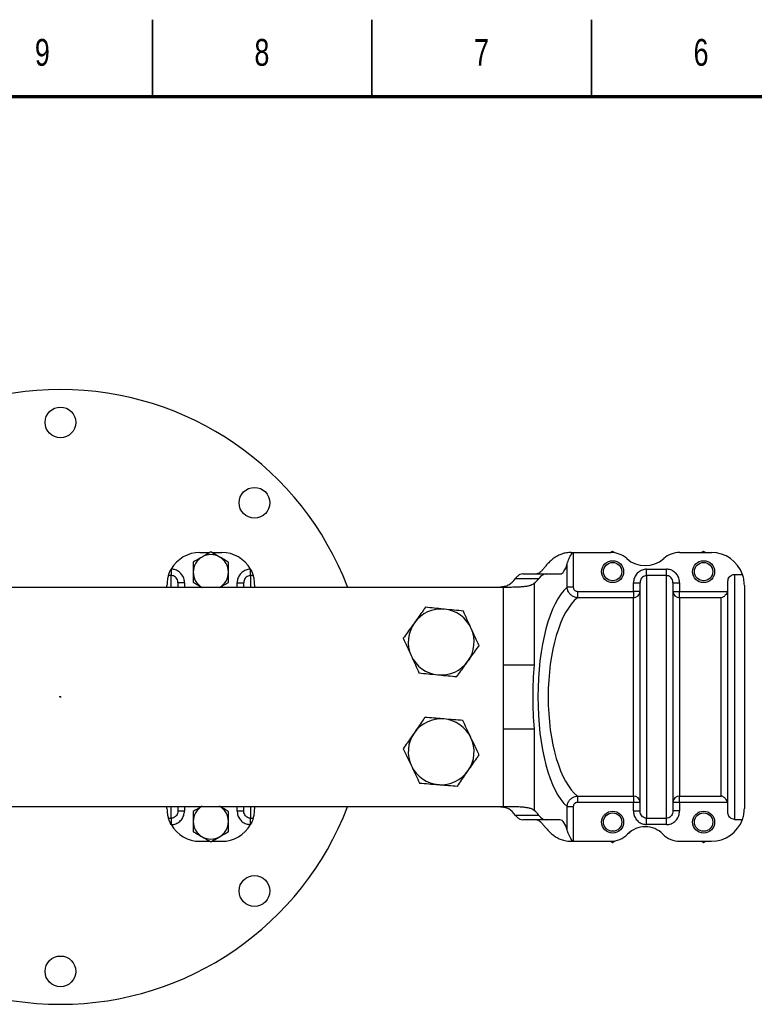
# Model space of a CAD drawing. Header units: millimetres. Extents: x 2 to 838, y 2 to 592.
# Tile 8 of 9: x 390 to 558, y 367 to 592. Entities that reach past the tile are written whole.
import ezdxf

# ---------------------------------------------------------------- set-up
doc = ezdxf.new("R2010")
doc.units = ezdxf.units.MM
doc.header["$PDSIZE"] = -1
doc.styles.add('SLDTEXTSTYLE0', font='TXT', dxfattribs={"width": 0.75})

msp = doc.modelspace()

# ---------------------------------------------------------------- linework, layer by layer
at = {"color": 7, "linetype": 'Continuous', "lineweight": 35}
for p, q in [((420.5, 591.5), (420.5, 574)), ((420.5, 574), (420.5, 591.5)), ((470.5, 574), (470.5, 591.5)), ((520.5, 574), (520.5, 591.5))]:
    msp.add_line(p, q, dxfattribs=at)
at = {"color": 7, "linetype": 'Continuous', "lineweight": 70}
msp.add_line((20, 574), (821, 574), dxfattribs=at)
at = {"color": 7, "linetype": 'Continuous', "lineweight": 25}
for p, q in [((431.31, 470.19), (433.6, 470.19)), ((434.01, 470.19), (436.31, 470.19)), ((515.83, 470.19), (516.35, 470.19)), ((516.35, 470.19), (516.35, 462.26)), ((516.35, 470.19), (524.86, 470.19)), ((525.3, 470.44), (524.87, 470.19)), ((525.9, 470.09), (525.3, 470.44)), ((540.59, 470.19), (547.8, 470.19)), ((546.02, 470.44), (545.59, 470.19)), ((546.45, 470.19), (546.02, 470.44)), ((424.78, 466.38), (424.81, 466.38)), ((424.81, 466.38), (424.81, 464.92)), ((442.81, 464.92), (442.81, 466.38)), ((442.81, 466.38), (442.84, 466.38)), ((514.94, 462.26), (514.94, 467.61)), ((533.05, 464.92), (533.05, 466.38)), ((533.05, 466.38), (537.55, 466.38)), ((537.55, 464.92), (537.55, 466.38)), ((424.81, 464.92), (424.15, 464.92)), ((424.81, 462.36), (424.81, 464.92)), ((443.47, 464.92), (442.81, 464.92)), ((442.81, 464.92), (442.81, 462.38)), ((503.18, 464.28), (508.5, 464.28)), ((504.86, 465.3), (510.15, 465.3)), ((510.15, 465.3), (513.31, 465.3)), ((537.55, 464.92), (533.05, 464.92)), ((533.05, 464.92), (533.05, 409.68)), ((537.55, 409.68), (537.55, 464.92)), ((553.05, 465.19), (553.05, 409.42)), ((553.05, 465.19), (554.87, 465.19)), ((423.81, 462.34), (423.81, 462.69)), ((426.31, 463.27), (426.31, 462.38)), ((427.81, 463.27), (426.31, 463.27)), ((427.81, 463.27), (427.81, 462.3)), ((439.81, 463.27), (441.31, 463.27)), ((439.81, 462.3), (439.81, 463.27)), ((441.31, 462.38), (441.31, 463.27)), ((443.81, 462.34), (443.81, 462.69)), ((500.4, 462.3), (500.4, 412.3)), ((507.45, 463.16), (507.45, 444.6)), ((516.35, 462.26), (514.94, 462.26)), ((530.05, 463.27), (531.55, 463.27)), ((530.05, 461.32), (530.05, 463.27)), ((531.55, 411.34), (531.55, 463.27)), ((539.05, 463.27), (539.05, 411.34)), ((539.05, 463.27), (540.55, 463.27)), ((540.55, 463.27), (540.55, 461.32)), ((551.55, 410.95), (551.55, 463.65)), ((555.3, 462.69), (555.3, 411.92)), ((517.31, 461.32), (517.31, 459.89)), ((517.31, 461.32), (530.05, 461.32)), ((530.05, 459.89), (517.31, 459.89)), ((531.55, 461.32), (530.05, 461.32)), ((530.05, 461.32), (530.05, 459.89)), ((530.05, 414.72), (530.05, 459.89)), ((539.05, 461.32), (540.55, 461.32)), ((540.55, 459.89), (540.55, 461.32)), ((540.55, 461.32), (551.5, 461.32)), ((540.55, 459.89), (540.55, 414.72)), ((550.05, 459.89), (540.55, 459.89)), ((550.05, 414.72), (550.05, 459.89)), ((500.4, 444.6), (507.45, 444.6)), ((500.4, 430.01), (507.45, 430.01)), ((507.45, 430.01), (507.45, 411.45)), ((517.31, 414.72), (530.05, 414.72)), ((517.31, 414.72), (517.31, 413.29)), ((530.05, 413.29), (517.31, 413.29)), ((530.05, 414.72), (530.05, 413.29)), ((531.55, 413.29), (530.05, 413.29)), ((530.05, 411.34), (530.05, 413.29)), ((540.55, 413.29), (539.05, 413.29)), ((540.55, 414.72), (550.05, 414.72)), ((540.55, 413.29), (540.55, 414.72)), ((540.55, 413.29), (540.55, 411.34)), ((551.5, 413.29), (540.55, 413.29)), ((423.81, 411.92), (423.81, 412.26)), ((424.81, 409.68), (424.81, 412.23)), ((426.31, 412.23), (426.31, 411.34)), ((426.31, 411.34), (427.81, 411.34)), ((427.81, 412.3), (427.81, 411.34)), ((439.81, 411.34), (439.81, 412.3)), ((439.81, 411.34), (441.31, 411.34)), ((441.31, 411.34), (441.31, 412.23)), ((442.81, 412.24), (442.81, 409.68)), ((443.81, 411.92), (443.81, 412.26)), ((508.5, 410.33), (503.18, 410.33)), ((514.94, 407), (514.94, 412.35)), ((514.94, 412.35), (516.35, 412.35)), ((516.35, 412.35), (516.35, 404.42)), ((530.05, 411.34), (531.55, 411.34)), ((540.55, 411.34), (539.05, 411.34)), ((424.15, 409.68), (424.81, 409.68)), ((424.81, 408.23), (424.78, 408.23)), ((424.81, 409.68), (424.81, 408.23)), ((442.81, 409.68), (443.47, 409.68)), ((442.81, 408.23), (442.81, 409.68)), ((442.84, 408.23), (442.81, 408.23)), ((510.15, 409.3), (504.86, 409.3)), ((513.31, 409.3), (510.15, 409.3)), ((533.05, 409.68), (537.55, 409.68)), ((533.05, 408.23), (533.05, 409.68)), ((537.55, 408.23), (533.05, 408.23)), ((537.55, 408.23), (537.55, 409.68)), ((553.05, 409.42), (554.87, 409.42)), ((528.93, 406.26), (529.3, 406.48)), ((529.3, 406.48), (529.3, 406.58)), ((431.31, 404.42), (433.6, 404.42)), ((434.01, 404.42), (436.31, 404.42)), ((515.83, 404.42), (516.35, 404.42)), ((516.35, 404.42), (524.8, 404.42)), ((524.87, 404.42), (525.3, 404.17)), ((525.3, 404.17), (525.94, 404.54)), ((540.66, 404.42), (547.8, 404.42)), ((545.59, 404.42), (546.02, 404.17)), ((546.02, 404.17), (546.45, 404.42))]:
    msp.add_line(p, q, dxfattribs=at)
at = {"color": 7, "linetype": 'Continuous'}
for q in [(399.26, 437.3), (399.56, 437.15)]:
    msp.add_line((399.56, 437.3), q, dxfattribs=at)
at = {"color": 7, "linetype": 'Continuous', "lineweight": 25}
for centre, radius in [((399.56, 499.8), 3.5), ((443.75, 481.5), 3.5), ((525.3, 465.82), 2.5), ((525.3, 465.82), 2.09), ((546.02, 465.82), 2.5), ((546.02, 465.82), 2.09), ((525.3, 408.79), 2.5), ((525.3, 408.79), 2.09), ((546.02, 408.79), 2.5), ((546.02, 408.79), 2.09), ((443.75, 393.11), 3.5), ((399.56, 374.8), 3.5)]:
    msp.add_circle(centre, radius, dxfattribs=at)
for centre, radius, start, end in [((399.56, 437.3), 70, 20.9519, 159.0492), ((431.31, 462.69), 7.5, 90, 150.5598), ((433.81, 465.69), 4, 120, 180), ((433.81, 465.69), 4, 60, 120), ((433.81, 465.69), 4, 0, 60), ((436.31, 462.69), 7.5, 29.4402, 90), ((524.86, 464.69), 5.5, 48.2752, 90), ((532.73, 473.51), 6.32, 228.2752, 311.7248), ((540.59, 464.69), 5.5, 90, 131.7248), ((547.8, 462.69), 7.5, 19.4712, 90), ((433.81, 465.69), 4, 180, 240), ((433.81, 465.69), 4, 300, 0), ((530.08, 461.36), 1.47, 268.6986, 358.6366), ((540.52, 461.36), 1.47, 181.3634, 271.3014), ((486.26, 449.8), 7.5, 84.3181, 144.3181), ((486.26, 449.8), 7.5, 24.3181, 84.3181), ((486.26, 449.8), 7.5, 144.3181, 204.3181), ((486.26, 449.8), 7.5, 324.3181, 24.3181), ((486.26, 449.8), 7.5, 204.3181, 264.3181), ((486.26, 449.8), 7.5, 264.3181, 324.3181), ((486.26, 424.8), 7.5, 85.3402, 145.3402), ((486.26, 424.8), 7.5, 25.3402, 85.3402), ((486.26, 424.8), 7.5, 145.3402, 205.3402), ((486.26, 424.8), 7.5, 325.3402, 25.3402), ((486.26, 424.8), 7.5, 205.3402, 265.3402), ((486.26, 424.8), 7.5, 265.3402, 325.3402), ((530.08, 413.25), 1.47, 1.3634, 91.3014), ((540.52, 413.25), 1.47, 88.6986, 178.6366), ((399.56, 437.3), 70, 200.93, 270), ((399.56, 437.3), 70, 270, 339.0569), ((433.81, 408.92), 4, 120, 180), ((433.81, 408.92), 4, 0, 60), ((431.31, 411.92), 7.5, 209.4402, 270), ((433.81, 408.92), 4, 180, 240), ((433.81, 408.92), 4, 300, 0), ((436.31, 411.92), 7.5, 270, 330.5598), ((547.8, 411.92), 7.5, 270, 340.5288), ((524.8, 409.92), 5.5, 270, 315.496), ((532.73, 402.12), 5.62, 44.504, 135.496), ((540.66, 409.92), 5.5, 224.504, 270), ((433.81, 408.92), 4, 240, 300)]:
    msp.add_arc(centre, radius, start, end, dxfattribs=at)
for centre, major_axis, ratio, start_param, end_param in [((513.31, 470.8), (0, 5.5), 0.36397, 3.141593, 4.093144), ((499.96, 482.78), (0, 20.5), 0.36397, 3.368348, 3.587021), ((504.83, 454.8), (0, 10.5), 0.36397, 0.34344, 0.445428), ((505.29, 482.78), (0, 20.5), 0.36397, 3.435694, 3.587021), ((510.15, 454.8), (0, 10.5), 0.36397, 0, 0.445428), ((517.8, 437.3), (0, 26.16), 0.36397, 0.30445, 2.837142), ((520.15, 437.3), (0, 23.66), 0.402428, 0.302691, 2.838902), ((517.49, 437.3), (0, 28.52), 0.36397, 1.312042, 1.829551), ((499.96, 391.83), (0, 20.5), 0.36397, 5.837757, 6.056429), ((504.83, 419.8), (0, 10.5), 0.36397, 2.696165, 2.798153), ((505.29, 391.83), (0, 20.5), 0.36397, 5.837757, 5.989084), ((510.15, 419.8), (0, 10.5), 0.36397, 2.696165, 3.141593), ((513.31, 403.8), (0, 5.5), 0.36397, 5.331634, 6.283185)]:
    msp.add_ellipse(centre, major_axis=major_axis, ratio=ratio, start_param=start_param, end_param=end_param, dxfattribs=at)
for points, knots in [([(431.81, 469.15), (431.76, 469.13), (431.4, 468.92), (430.73, 468.53), (430.12, 468.18), (429.81, 468)], [0, 0, 0, 0, 0.070086, 0.530782, 1, 1, 1, 1]), ([(433.81, 470.31), (433.48, 470.12), (432.83, 469.74), (432.15, 469.35), (431.81, 469.15)], [0, 0, 0, 0, 0.495458, 1, 1, 1, 1]), ([(435.81, 469.15), (435.76, 469.18), (435.4, 469.39), (434.73, 469.78), (434.12, 470.13), (433.81, 470.31)], [0, 0, 0, 0, 0.070086, 0.530782, 1, 1, 1, 1]), ([(437.81, 468), (437.48, 468.19), (436.83, 468.57), (436.15, 468.96), (435.81, 469.15)], [0, 0, 0, 0, 0.495458, 1, 1, 1, 1]), ([(515.83, 470.19), (515.48, 470.17), (514.78, 470.14), (513.75, 469.86), (512.77, 469.44), (511.88, 468.88), (511.09, 468.21), (510.41, 467.52), (509.84, 466.84), (509.36, 466.25), (508.93, 465.77), (508.49, 465.39), (508.2, 465.34), (508.03, 465.3)], [0, 0, 0, 0, 0.086999, 0.176552, 0.263541, 0.353013, 0.440478, 0.53059, 0.616135, 0.704131, 0.790272, 0.878822, 1, 1, 1, 1]), ([(514.94, 467.61), (515.08, 468), (515.33, 468.73), (515.77, 469.57), (516.09, 470.01), (516.19, 470.13), (516.29, 470.18), (516.33, 470.19), (516.35, 470.19)], [0, 0, 0, 0, 0.443156, 0.835857, 0.897088, 0.958653, 0.981892, 1, 1, 1, 1]), ([(424.15, 464.92), (424.17, 464.98), (424.2, 465.09), (424.32, 465.43), (424.5, 465.85), (424.67, 466.18), (424.77, 466.36), (424.78, 466.38)], [0, 0, 0, 0, 0.235457, 0.47073, 0.711238, 0.968102, 1, 1, 1, 1]), ([(427.81, 463.27), (427.79, 463.53), (427.75, 464.14), (427.35, 465.02), (426.68, 465.77), (425.8, 466.28), (425.14, 466.34), (424.81, 466.38)], [0, 0, 0, 0, 0.1660325, 0.3805954, 0.5888122, 0.7943595, 1, 1, 1, 1]), ([(429.81, 468), (429.81, 467.86), (429.81, 467.11), (429.81, 466.32), (429.81, 465.69)], [0, 0, 0, 0, 0.188696, 1, 1, 1, 1]), ([(437.81, 465.69), (437.81, 466.32), (437.81, 467.11), (437.81, 467.86), (437.81, 468)], [0, 0, 0, 0, 0.811304, 1, 1, 1, 1]), ([(442.81, 466.38), (442.62, 466.37), (442.1, 466.34), (441.26, 466), (440.46, 465.3), (439.91, 464.35), (439.84, 463.63), (439.81, 463.27)], [0, 0, 0, 0, 0.117, 0.329491, 0.549659, 0.77492, 1, 1, 1, 1]), ([(442.84, 466.38), (442.93, 466.2), (443.12, 465.85), (443.32, 465.38), (443.43, 465.06), (443.46, 464.96), (443.47, 464.92)], [0, 0, 0, 0, 0.28309, 0.567285, 0.824343, 1, 1, 1, 1]), ([(533.05, 466.38), (532.86, 466.37), (532.34, 466.34), (531.5, 466), (530.7, 465.3), (530.16, 464.35), (530.09, 463.63), (530.05, 463.27)], [0, 0, 0, 0, 0.117, 0.329491, 0.549659, 0.77492, 1, 1, 1, 1]), ([(540.55, 463.27), (540.53, 463.53), (540.49, 464.14), (540.1, 465.02), (539.42, 465.77), (538.54, 466.28), (537.88, 466.34), (537.55, 466.38)], [0, 0, 0, 0, 0.166032, 0.380595, 0.588812, 0.794359, 1, 1, 1, 1]), ([(424.15, 464.92), (424.06, 464.64), (423.89, 464.06), (423.84, 463.15), (423.81, 462.69)], [0, 0, 0, 0, 0.496725, 1, 1, 1, 1]), ([(426.31, 463.27), (426.3, 463.41), (426.28, 463.73), (426.09, 464.2), (425.75, 464.6), (425.31, 464.87), (424.97, 464.91), (424.81, 464.92)], [0, 0, 0, 0, 0.1745946, 0.3956276, 0.6037708, 0.8035496, 1, 1, 1, 1]), ([(429.81, 465.69), (429.81, 465.52), (429.81, 464.74), (429.81, 463.98), (429.81, 463.38)], [0, 0, 0, 0, 0.214378, 1, 1, 1, 1]), ([(437.81, 463.38), (437.81, 463.98), (437.81, 464.74), (437.81, 465.52), (437.81, 465.69)], [0, 0, 0, 0, 0.785622, 1, 1, 1, 1]), ([(442.81, 464.92), (442.72, 464.92), (442.45, 464.9), (442.03, 464.72), (441.63, 464.35), (441.36, 463.84), (441.33, 463.46), (441.31, 463.27)], [0, 0, 0, 0, 0.111585, 0.316251, 0.533915, 0.763928, 1, 1, 1, 1]), ([(443.81, 462.69), (443.78, 463.14), (443.73, 464.05), (443.56, 464.63), (443.47, 464.92)], [0, 0, 0, 0, 0.496426, 1, 1, 1, 1]), ([(504.86, 465.3), (504.64, 465.28), (504.19, 465.23), (503.76, 464.87), (503.54, 464.69)], [0, 0, 0, 0, 0.493474, 1, 1, 1, 1]), ([(533.05, 464.92), (532.96, 464.92), (532.69, 464.9), (532.27, 464.72), (531.87, 464.35), (531.6, 463.84), (531.57, 463.46), (531.55, 463.27)], [0, 0, 0, 0, 0.111585, 0.316251, 0.533915, 0.763928, 1, 1, 1, 1]), ([(539.05, 463.27), (539.04, 463.41), (539.02, 463.73), (538.83, 464.2), (538.49, 464.6), (538.05, 464.87), (537.72, 464.91), (537.55, 464.92)], [0, 0, 0, 0, 0.1745946, 0.3956276, 0.6037708, 0.8035496, 1, 1, 1, 1]), ([(551.55, 463.65), (551.57, 463.83), (551.6, 464.18), (551.87, 464.65), (552.26, 465), (552.68, 465.17), (552.95, 465.18), (553.05, 465.19)], [0, 0, 0, 0, 0.221393, 0.442887, 0.661484, 0.875028, 1, 1, 1, 1]), ([(555.3, 462.69), (555.26, 463.22), (555.19, 464.28), (554.98, 464.89), (554.87, 465.19)], [0, 0, 0, 0, 0.495195, 1, 1, 1, 1]), ([(301.54, 462.3), (309.36, 462.3), (318.41, 462.3), (328.65, 462.3), (332.1, 462.3), (335.31, 462.3), (338.24, 462.3), (341.41, 462.3), (344.79, 462.3), (348.36, 462.3), (351.76, 462.3), (355.41, 462.3), (359.27, 462.3), (363.34, 462.3), (367.36, 462.3), (371.41, 462.3), (375.59, 462.3), (379.68, 462.3), (383.73, 462.3), (387.67, 462.3), (391.81, 462.3), (396.03, 462.3), (400.24, 462.3), (404.39, 462.3), (408.44, 462.3), (412.79, 462.3), (417.44, 462.3), (422.36, 462.3), (427.14, 462.3), (431.7, 462.3), (436.05, 462.3), (440.17, 462.3), (444.06, 462.3), (447.75, 462.3), (451.25, 462.3), (454.57, 462.3), (457.7, 462.3), (460.44, 462.3), (462.79, 462.3), (464.72, 462.3), (466.49, 462.3), (468.15, 462.3), (469.97, 462.3), (472.17, 462.3), (474.7, 462.3), (477.4, 462.3), (480.11, 462.3), (482.81, 462.3), (489.58, 462.3), (495.44, 462.3), (500.4, 462.3)], [0, 0, 0, 0, 0.1037731, 0.1200803, 0.1359026, 0.1495816, 0.1626371, 0.1752851, 0.1929116, 0.2105216, 0.2283892, 0.2466492, 0.2716376, 0.2972296, 0.3231724, 0.349191, 0.375072, 0.4007819, 0.420197, 0.4398525, 0.4592049, 0.4782087, 0.4969005, 0.5152637, 0.5332337, 0.5507103, 0.5735606, 0.5965027, 0.6200517, 0.6442417, 0.6684538, 0.6923607, 0.7158194, 0.738637, 0.7605783, 0.7813747, 0.8007295, 0.8183223, 0.8301584, 0.8406697, 0.8497259, 0.8572478, 0.8647521, 0.8743439, 0.8863112, 0.8982784, 0.9102457, 0.9222129, 0.9341801, 1, 1, 1, 1]), ([(429.81, 463.38), (430.13, 463.19), (430.79, 462.82), (431.47, 462.42), (431.81, 462.23)], [0, 0, 0, 0, 0.495458, 1, 1, 1, 1]), ([(435.81, 462.23), (435.86, 462.25), (436.22, 462.46), (436.89, 462.85), (437.5, 463.2), (437.81, 463.38)], [0, 0, 0, 0, 0.070086, 0.530782, 1, 1, 1, 1]), ([(501.64, 462.8), (501.52, 462.74), (501.27, 462.6), (500.86, 462.47), (500.52, 462.39), (500.28, 462.35), (500.12, 462.33), (500.02, 462.32), (499.94, 462.31), (499.9, 462.31), (499.86, 462.31), (499.83, 462.3), (499.81, 462.3), (499.8, 462.3), (499.8, 462.3)], [0, 0, 0, 0, 0.244083, 0.512093, 0.689783, 0.804391, 0.877355, 0.923571, 0.952815, 0.971346, 0.983138, 0.995001, 0.998568, 1, 1, 1, 1]), ([(500.4, 462.3), (500.82, 462.3), (501.66, 462.31), (502.89, 462.33), (504.04, 462.37), (505.09, 462.44), (506, 462.57), (506.85, 462.78), (507.23, 463.02), (507.45, 463.16)], [0, 0, 0, 0, 0.136496, 0.272989, 0.40953, 0.546059, 0.681556, 0.817044, 1, 1, 1, 1]), ([(517.31, 459.89), (517.04, 459.93), (516.51, 460.01), (515.81, 460.45), (515.29, 461.06), (515.01, 461.69), (514.96, 462.1), (514.94, 462.26)], [0, 0, 0, 0, 0.219737, 0.445641, 0.659674, 0.864262, 1, 1, 1, 1]), ([(516.35, 462.26), (516.36, 462.19), (516.37, 462.02), (516.47, 461.76), (516.68, 461.52), (516.97, 461.35), (517.2, 461.33), (517.31, 461.32)], [0, 0, 0, 0, 0.137307, 0.340694, 0.551476, 0.776057, 1, 1, 1, 1]), ([(551.5, 461.32), (551.44, 461.17), (551.31, 460.82), (550.92, 460.35), (550.48, 460.04), (550.16, 459.92), (550.05, 459.89), (550.05, 459.89)], [0, 0, 0, 0, 0.202771, 0.45439, 0.80763, 0.997724, 1, 1, 1, 1]), ([(482.69, 457.7), (482.51, 457.44), (482.01, 456.75), (481.17, 455.57), (480.5, 454.65), (480.17, 454.18)], [0, 0, 0, 0, 0.220542, 0.607743, 1, 1, 1, 1]), ([(487, 457.27), (486.9, 457.28), (486.13, 457.35), (484.67, 457.5), (483.36, 457.63), (482.69, 457.7)], [0, 0, 0, 0, 0.070104, 0.530791, 1, 1, 1, 1]), ([(491.31, 456.84), (490.61, 456.91), (489.2, 457.05), (487.74, 457.19), (487, 457.27)], [0, 0, 0, 0, 0.495458, 1, 1, 1, 1]), ([(493.1, 452.89), (493.05, 452.99), (492.73, 453.69), (492.13, 455.03), (491.59, 456.23), (491.31, 456.84)], [0, 0, 0, 0, 0.070104, 0.530791, 1, 1, 1, 1]), ([(480.17, 454.18), (479.96, 453.89), (479.44, 453.16), (478.59, 451.98), (477.96, 451.1), (477.64, 450.66)], [0, 0, 0, 0, 0.239357, 0.617579, 1, 1, 1, 1]), ([(494.88, 448.95), (494.59, 449.59), (494, 450.88), (493.4, 452.22), (493.1, 452.89)], [0, 0, 0, 0, 0.495458, 1, 1, 1, 1]), ([(477.64, 450.66), (477.93, 450.02), (478.52, 448.73), (479.12, 447.39), (479.43, 446.72)], [0, 0, 0, 0, 0.495458, 1, 1, 1, 1]), ([(492.35, 445.43), (492.68, 445.89), (493.35, 446.82), (494.19, 447.99), (494.7, 448.69), (494.88, 448.95)], [0, 0, 0, 0, 0.38687, 0.779459, 1, 1, 1, 1]), ([(479.43, 446.72), (479.47, 446.62), (479.79, 445.91), (480.39, 444.58), (480.94, 443.38), (481.21, 442.77)], [0, 0, 0, 0, 0.070104, 0.530791, 1, 1, 1, 1]), ([(489.83, 441.91), (490.14, 442.35), (490.77, 443.22), (491.62, 444.4), (492.15, 445.14), (492.35, 445.43)], [0, 0, 0, 0, 0.378556, 0.760643, 1, 1, 1, 1]), ([(481.21, 442.77), (481.91, 442.7), (483.32, 442.56), (484.78, 442.41), (485.52, 442.34)], [0, 0, 0, 0, 0.495458, 1, 1, 1, 1]), ([(485.52, 442.34), (485.62, 442.33), (486.39, 442.25), (487.85, 442.11), (489.16, 441.98), (489.83, 441.91)], [0, 0, 0, 0, 0.0701037, 0.5307915, 1, 1, 1, 1]), ([(482.55, 432.63), (482.38, 432.37), (481.89, 431.67), (481.07, 430.48), (480.42, 429.54), (480.09, 429.07)], [0, 0, 0, 0, 0.220542, 0.607743, 1, 1, 1, 1]), ([(486.87, 432.28), (486.77, 432.29), (485.99, 432.35), (484.53, 432.47), (483.22, 432.58), (482.55, 432.63)], [0, 0, 0, 0, 0.070104, 0.530791, 1, 1, 1, 1]), ([(491.19, 431.93), (490.48, 431.98), (489.07, 432.1), (487.61, 432.22), (486.87, 432.28)], [0, 0, 0, 0, 0.495458, 1, 1, 1, 1]), ([(493.04, 428.01), (493, 428.11), (492.66, 428.81), (492.04, 430.13), (491.47, 431.33), (491.19, 431.93)], [0, 0, 0, 0, 0.070104, 0.530791, 1, 1, 1, 1]), ([(480.09, 429.07), (479.89, 428.78), (479.38, 428.04), (478.55, 426.84), (477.94, 425.95), (477.63, 425.51)], [0, 0, 0, 0, 0.239357, 0.617579, 1, 1, 1, 1]), ([(494.89, 424.1), (494.59, 424.74), (493.98, 426.02), (493.36, 427.34), (493.04, 428.01)], [0, 0, 0, 0, 0.495458, 1, 1, 1, 1]), ([(477.63, 425.51), (477.93, 424.87), (478.54, 423.59), (479.17, 422.26), (479.48, 421.59)], [0, 0, 0, 0, 0.495458, 1, 1, 1, 1]), ([(492.43, 420.54), (492.75, 421), (493.4, 421.94), (494.22, 423.13), (494.72, 423.84), (494.89, 424.1)], [0, 0, 0, 0, 0.38687, 0.779459, 1, 1, 1, 1]), ([(479.48, 421.59), (479.53, 421.5), (479.86, 420.8), (480.49, 419.47), (481.05, 418.28), (481.34, 417.68)], [0, 0, 0, 0, 0.070104, 0.530791, 1, 1, 1, 1]), ([(489.97, 416.98), (490.27, 417.42), (490.88, 418.3), (491.71, 419.5), (492.23, 420.25), (492.43, 420.54)], [0, 0, 0, 0, 0.378556, 0.760643, 1, 1, 1, 1]), ([(481.34, 417.68), (482.04, 417.62), (483.45, 417.51), (484.91, 417.39), (485.65, 417.33)], [0, 0, 0, 0, 0.495458, 1, 1, 1, 1]), ([(485.65, 417.33), (485.75, 417.32), (486.53, 417.26), (487.99, 417.14), (489.3, 417.03), (489.97, 416.98)], [0, 0, 0, 0, 0.0701037, 0.5307915, 1, 1, 1, 1]), ([(514.94, 412.35), (514.98, 412.6), (515.06, 413.13), (515.48, 413.81), (516.05, 414.34), (516.69, 414.64), (517.12, 414.7), (517.31, 414.72)], [0, 0, 0, 0, 0.213742, 0.432006, 0.641086, 0.845056, 1, 1, 1, 1]), ([(517.31, 413.29), (517.23, 413.28), (517.05, 413.27), (516.78, 413.16), (516.54, 412.95), (516.38, 412.67), (516.36, 412.45), (516.35, 412.35)], [0, 0, 0, 0, 0.158573, 0.362836, 0.569043, 0.784759, 1, 1, 1, 1]), ([(551.5, 413.29), (551.44, 413.44), (551.31, 413.79), (550.92, 414.26), (550.48, 414.56), (550.16, 414.69), (550.05, 414.72), (550.05, 414.72)], [0, 0, 0, 0, 0.202771, 0.45439, 0.80763, 0.997724, 1, 1, 1, 1]), ([(500.4, 412.3), (494.09, 412.3), (487.07, 412.3), (479.33, 412.3), (477.21, 412.3), (475.08, 412.3), (472.96, 412.3), (471.1, 412.3), (469.48, 412.3), (468.05, 412.3), (466.49, 412.3), (464.72, 412.3), (462.79, 412.3), (460.44, 412.3), (457.7, 412.3), (454.57, 412.3), (451.25, 412.3), (447.75, 412.3), (444.06, 412.3), (440.17, 412.3), (436.05, 412.3), (431.7, 412.3), (427.14, 412.3), (422.36, 412.3), (417.44, 412.3), (412.79, 412.3), (408.44, 412.3), (404.39, 412.3), (400.24, 412.3), (396.03, 412.3), (391.81, 412.3), (387.67, 412.3), (383.73, 412.3), (379.68, 412.3), (375.59, 412.3), (371.41, 412.3), (367.36, 412.3), (363.34, 412.3), (359.27, 412.3), (355.41, 412.3), (351.76, 412.3), (348.36, 412.3), (344.79, 412.3), (341.36, 412.3), (338.07, 412.3), (334.94, 412.3), (331.49, 412.3), (327.79, 412.3), (323.88, 412.3), (315.13, 412.3), (307.68, 412.3), (301.54, 412.3)], [0, 0, 0, 0, 0.083771, 0.093173, 0.102576, 0.111979, 0.121382, 0.130785, 0.136679, 0.142756, 0.150277, 0.159334, 0.169845, 0.181681, 0.199274, 0.218629, 0.239425, 0.261366, 0.284184, 0.307643, 0.331549, 0.355762, 0.379952, 0.4035, 0.426442, 0.449293, 0.466769, 0.484739, 0.503103, 0.521794, 0.540798, 0.56015, 0.579806, 0.599221, 0.624931, 0.650812, 0.676831, 0.702773, 0.728365, 0.753354, 0.771614, 0.789481, 0.807091, 0.824718, 0.838143, 0.85204, 0.86667, 0.883873, 0.901169, 0.918464, 1, 1, 1, 1]), ([(423.81, 411.92), (423.84, 411.47), (423.89, 410.56), (424.06, 409.98), (424.15, 409.68)], [0, 0, 0, 0, 0.496426, 1, 1, 1, 1]), ([(426.31, 411.34), (426.29, 411.15), (426.26, 410.77), (425.99, 410.26), (425.59, 409.88), (425.17, 409.71), (424.9, 409.69), (424.81, 409.68)], [0, 0, 0, 0, 0.236072, 0.466085, 0.683749, 0.888415, 1, 1, 1, 1]), ([(424.81, 408.23), (425, 408.24), (425.52, 408.27), (426.36, 408.61), (427.16, 409.31), (427.7, 410.26), (427.77, 410.98), (427.81, 411.34)], [0, 0, 0, 0, 0.1170002, 0.3294906, 0.5496585, 0.7749199, 1, 1, 1, 1]), ([(431.81, 412.38), (431.76, 412.35), (431.4, 412.15), (430.73, 411.76), (430.12, 411.4), (429.81, 411.23)], [0, 0, 0, 0, 0.070086, 0.530782, 1, 1, 1, 1]), ([(429.81, 411.23), (429.81, 411.08), (429.81, 410.33), (429.81, 409.55), (429.81, 408.92)], [0, 0, 0, 0, 0.188696, 1, 1, 1, 1]), ([(437.81, 411.23), (437.48, 411.41), (436.83, 411.79), (436.15, 412.18), (435.81, 412.38)], [0, 0, 0, 0, 0.495458, 1, 1, 1, 1]), ([(437.81, 408.92), (437.81, 409.55), (437.81, 410.33), (437.81, 411.08), (437.81, 411.23)], [0, 0, 0, 0, 0.811304, 1, 1, 1, 1]), ([(439.81, 411.34), (439.83, 411.08), (439.87, 410.47), (440.26, 409.59), (440.94, 408.84), (441.82, 408.33), (442.48, 408.26), (442.81, 408.23)], [0, 0, 0, 0, 0.166032, 0.380595, 0.588812, 0.794359, 1, 1, 1, 1]), ([(442.81, 409.68), (442.64, 409.7), (442.31, 409.74), (441.87, 410.01), (441.53, 410.41), (441.34, 410.88), (441.32, 411.2), (441.31, 411.34)], [0, 0, 0, 0, 0.19645, 0.396229, 0.604372, 0.825405, 1, 1, 1, 1]), ([(443.47, 409.68), (443.55, 409.97), (443.73, 410.55), (443.78, 411.46), (443.81, 411.92)], [0, 0, 0, 0, 0.4967252, 1, 1, 1, 1]), ([(499.8, 412.3), (499.8, 412.3), (499.82, 412.3), (499.87, 412.3), (500, 412.29), (500.45, 412.24), (501.06, 412.11), (501.48, 411.89), (501.64, 411.8)], [0, 0, 0, 0, 0.003693, 0.011652, 0.043281, 0.168601, 0.669301, 1, 1, 1, 1]), ([(507.45, 411.45), (507.3, 411.55), (506.99, 411.76), (506.31, 411.97), (505.48, 412.12), (504.5, 412.22), (503.42, 412.27), (502.05, 412.3), (501.02, 412.3), (500.4, 412.3)], [0, 0, 0, 0, 0.133035, 0.266058, 0.399083, 0.532121, 0.665502, 0.79889, 1, 1, 1, 1]), ([(530.05, 411.34), (530.07, 411.08), (530.11, 410.47), (530.51, 409.59), (531.18, 408.84), (532.06, 408.33), (532.72, 408.26), (533.05, 408.23)], [0, 0, 0, 0, 0.166032, 0.380595, 0.588812, 0.794359, 1, 1, 1, 1]), ([(533.05, 409.68), (532.89, 409.7), (532.55, 409.74), (532.11, 410.01), (531.77, 410.41), (531.58, 410.88), (531.56, 411.2), (531.55, 411.34)], [0, 0, 0, 0, 0.19645, 0.396229, 0.604372, 0.825405, 1, 1, 1, 1]), ([(539.05, 411.34), (539.03, 411.15), (539, 410.77), (538.73, 410.26), (538.33, 409.88), (537.91, 409.71), (537.64, 409.69), (537.55, 409.68)], [0, 0, 0, 0, 0.236072, 0.466085, 0.683749, 0.888415, 1, 1, 1, 1]), ([(537.55, 408.23), (537.74, 408.24), (538.26, 408.27), (539.1, 408.61), (539.9, 409.31), (540.45, 410.26), (540.52, 410.98), (540.55, 411.34)], [0, 0, 0, 0, 0.117, 0.329491, 0.549659, 0.77492, 1, 1, 1, 1]), ([(553.05, 409.42), (552.89, 409.43), (552.55, 409.47), (552.11, 409.72), (551.77, 410.1), (551.58, 410.53), (551.56, 410.83), (551.55, 410.95)], [0, 0, 0, 0, 0.208506, 0.416943, 0.627374, 0.842317, 1, 1, 1, 1]), ([(554.87, 409.42), (554.98, 409.72), (555.19, 410.32), (555.26, 411.38), (555.3, 411.92)], [0, 0, 0, 0, 0.495578, 1, 1, 1, 1]), ([(424.78, 408.23), (424.68, 408.41), (424.5, 408.75), (424.3, 409.23), (424.19, 409.55), (424.16, 409.64), (424.15, 409.68)], [0, 0, 0, 0, 0.28309, 0.567285, 0.824343, 1, 1, 1, 1]), ([(429.81, 408.92), (429.81, 408.75), (429.81, 407.97), (429.81, 407.21), (429.81, 406.61)], [0, 0, 0, 0, 0.214378, 1, 1, 1, 1]), ([(437.81, 406.61), (437.81, 407.21), (437.81, 407.97), (437.81, 408.75), (437.81, 408.92)], [0, 0, 0, 0, 0.785622, 1, 1, 1, 1]), ([(443.47, 409.68), (443.45, 409.63), (443.42, 409.52), (443.29, 409.18), (443.12, 408.75), (442.95, 408.42), (442.85, 408.25), (442.84, 408.23)], [0, 0, 0, 0, 0.235457, 0.47073, 0.711238, 0.968102, 1, 1, 1, 1]), ([(503.54, 409.92), (503.75, 409.74), (504.19, 409.38), (504.64, 409.33), (504.86, 409.3)], [0, 0, 0, 0, 0.493395, 1, 1, 1, 1]), ([(508.03, 409.3), (508.15, 409.29), (508.39, 409.25), (508.78, 408.98), (509.2, 408.55), (509.66, 407.99), (510.21, 407.33), (510.85, 406.63), (511.6, 405.95), (512.43, 405.36), (513.37, 404.89), (514.5, 404.51), (515.35, 404.45), (515.83, 404.42)], [0, 0, 0, 0, 0.086999, 0.176552, 0.263541, 0.353013, 0.440478, 0.53059, 0.616135, 0.704131, 0.790272, 0.878822, 1, 1, 1, 1]), ([(429.81, 406.61), (430.13, 406.42), (430.79, 406.04), (431.47, 405.65), (431.81, 405.45)], [0, 0, 0, 0, 0.495458, 1, 1, 1, 1]), ([(435.81, 405.45), (435.86, 405.48), (436.22, 405.69), (436.89, 406.08), (437.5, 406.43), (437.81, 406.61)], [0, 0, 0, 0, 0.070086, 0.530782, 1, 1, 1, 1]), ([(516.35, 404.42), (516.33, 404.42), (516.27, 404.43), (516.14, 404.52), (515.76, 405.03), (515.31, 405.93), (515.05, 406.67), (514.94, 407)], [0, 0, 0, 0, 0.022475, 0.053379, 0.150869, 0.62008, 1, 1, 1, 1]), ([(431.81, 405.45), (431.86, 405.43), (432.22, 405.22), (432.89, 404.83), (433.5, 404.48), (433.81, 404.3)], [0, 0, 0, 0, 0.070086, 0.530782, 1, 1, 1, 1]), ([(433.81, 404.3), (434.13, 404.49), (434.79, 404.86), (435.47, 405.26), (435.81, 405.45)], [0, 0, 0, 0, 0.495458, 1, 1, 1, 1])]:
    msp.add_open_spline(points, degree=3, knots=knots, dxfattribs=at)
at = {"color": 7, "linetype": 'Continuous'}
msp.add_point((399.56, 437.3), dxfattribs=at)

# ---------------------------------------------------------------- texts
at = {"color": 7, "linetype": 'Continuous', "lineweight": 0, "char_height": 6.1, "attachment_point": 2, "style": 'SLDTEXTSTYLE0'}
for s, insert in [('9', (395.44, 587.11)), ('8', (445.44, 587.11)), ('7', (495.44, 587.11)), ('6', (545.44, 587.11))]:
    msp.add_mtext(s, dxfattribs=dict(at, insert=insert))

doc.saveas('drawing.dxf')
